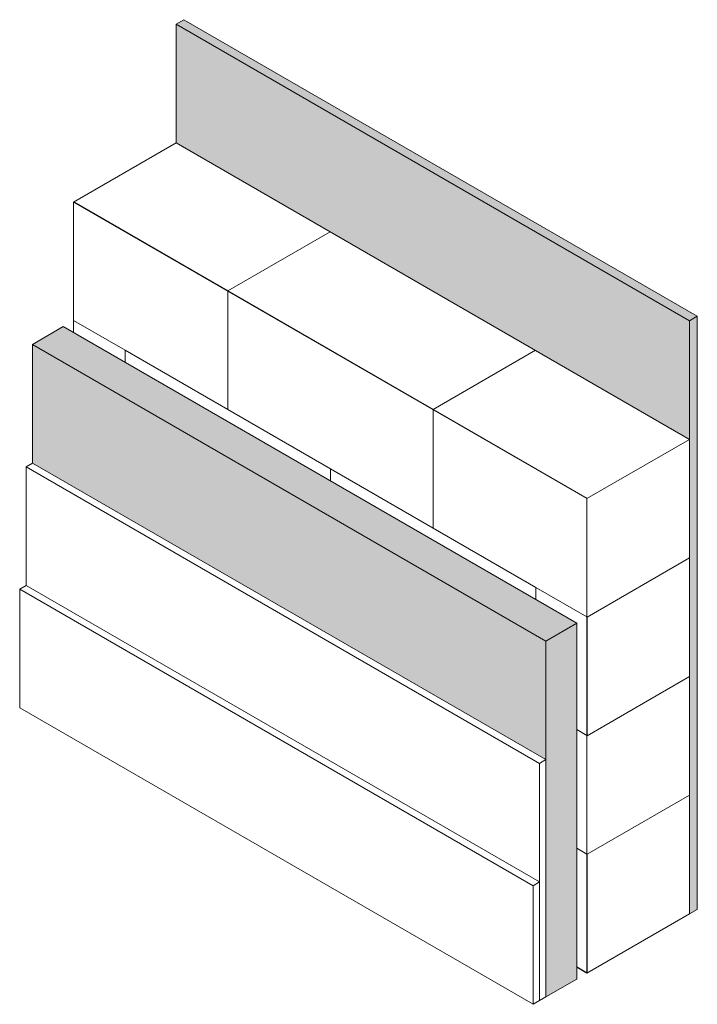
# Model space of a CAD drawing. Header units: millimetres. Extents: x -189 to 2850, y -746 to 1000.
# Tile 3 of 3: x 1916 to 2850, y -510 to 845. Entities that reach past the tile are written whole.
import ezdxf

# ---------------------------------------------------------------- set-up
doc = ezdxf.new("R2010")
doc.units = ezdxf.units.MM
doc.layers.add('A-PART', color=2, linetype='Continuous', lineweight=18)

msp = doc.modelspace()

# ---------------------------------------------------------------- hatches: boundary and pattern name
at = {"layer": 'A-PART'}
for points in [[(2839.21, 430.56), (2849.817, 436.683), (2142.71, 844.932), (2132.103, 838.808), (2697.789, 512.209)], [(2839.21, 267.26), (2839.21, 430.56), (2132.103, 838.808), (2132.103, 675.509), (2697.789, 348.91)], [(2839.21, -385.937), (2849.817, -379.813), (2849.817, 436.683), (2839.21, 430.56), (2839.21, 185.611)], [(2641.22, -10.349), (2683.646, 14.146), (1976.54, 422.395), (1934.113, 397.9), (2632.381, -5.245)], [(2641.22, -173.648), (2641.22, -10.349), (1934.113, 397.9), (1934.113, 234.6), (2632.381, -168.545)], [(2641.22, -500.246), (2683.646, -475.752), (2683.646, 14.146), (2641.22, -10.349), (2641.22, -467.587)]]:
    msp.add_hatch(color=256, dxfattribs=at).paths.add_polyline_path(points)
h = msp.add_hatch(dxfattribs=at)
h.set_pattern_fill('FP_5', color=256, style=0, pattern_type=2)
h.set_pattern_definition([(150, (1637.13, -18.5), (-282.84, -163.3), [326.6, -326.6]), (30, (1637.13, -18.5), (-565.69, 326.6), [163.3, -163.3]), (150, (1778.55, 63.14), (-282.84, -163.3), [326.6, -326.6]), (30, (1354.3, 144.8), (-565.69, 326.6), [163.3, -163.3]), (150, (1919.97, -181.8), (-282.84, -163.3), [326.6, -326.6]), (30, (1919.97, -181.8), (-565.69, 326.6), [163.3, -163.3]), (150, (2061.4, -100.16), (-282.84, -163.3), [326.6, -326.6]), (30, (1919.97, -18.5), (-565.69, 326.6), [163.3, -163.3]), (150, (2061.4, 63.14), (-282.84, -163.3), [326.6, -326.6]), (30, (1637.13, 144.8), (-565.69, 326.6), [163.3, -163.3]), (150, (2202.8, -18.5), (-282.84, -163.3), [163.3, -489.9])])
h.paths.add_polyline_path([(2697.789, 185.611), (2839.21, 267.26), (2132.103, 675.509), (1990.682, 593.859), (2641.22, 218.271)])
h = msp.add_hatch(dxfattribs=at)
h.set_pattern_fill('FP_3', color=256, style=0, pattern_type=2)
h.set_pattern_definition([(150, (2627.08, -100.16), (-0.0004, -326.6), [326.6, -326.6]), (90, (2627.1, -100.16), (-565.7, 326.6), [163.3, -163.3]), (150, (2627.08, 63.14), (-0.0004, -326.6), [326.6, -326.6]), (90, (2344.23, 63.14), (-565.7, 326.6), [163.3, -163.3]), (150, (2909.92, -263.46), (-0.0004, -326.6), [326.6, -326.6]), (90, (2909.9, -263.46), (-565.68, 326.6), [163.3, -163.3]), (150, (2909.92, -100.16), (-0.0004, -326.6), [326.6, -326.6]), (90, (2768.5, -18.5), (-565.7, 326.6), [163.3, -163.3]), (150, (2768.5, 144.8), (-0.0004, -326.6), [326.6, -326.6]), (90, (2485.66, 144.8), (-565.7, 326.6), [163.3, -163.3]), (150, (2909.92, 63.14), (-0.0004, -326.6), [163.3, -489.9])])
h.paths.add_polyline_path([(2697.789, -467.587), (2697.789, 185.611), (1990.682, 593.859), (1990.682, 414.23), (2683.646, 14.146), (2683.646, -459.422)])
h = msp.add_hatch(dxfattribs=at)
h.set_pattern_fill('FP_4', color=256, style=0, pattern_type=2)
h.set_pattern_definition([(210, (2980.63, 22.3), (0.0004, -326.6), [326.6, -326.6]), (90, (2980.63, 22.3), (-565.7, -326.6), [163.3, -163.3]), (210, (2980.63, 185.6), (0.0004, -326.6), [326.6, -326.6]), (90, (2697.8, -141), (-565.7, -326.6), [163.3, -163.3]), (210, (3263.47, 185.6), (0.0004, -326.6), [326.6, -326.6]), (90, (3263.5, 185.6), (-565.7, -326.6), [163.3, -163.3]), (210, (3263.47, 348.9), (0.0004, -326.6), [326.6, -326.6]), (90, (3122.05, 267.26), (-565.7, -326.6), [163.3, -163.3]), (210, (3122.05, 430.56), (0.0004, -326.6), [326.6, -326.6]), (90, (2839.2, 103.96), (-565.7, -326.6), [163.3, -163.3]), (210, (3263.47, 512.2), (0.0004, -326.6), [163.3, -489.9])])
h.paths.add_polyline_path([(2697.789, -467.587), (2839.21, -385.937), (2839.21, 267.26), (2697.789, 185.611), (2697.789, -385.937)])

# ---------------------------------------------------------------- linework, layer by layer
for p, q in [((2142.71, 844.932), (2132.103, 838.808)), ((2849.817, 436.683), (2142.71, 844.932)), ((2839.21, 430.56), (2132.103, 838.808)), ((2132.103, 838.808), (2132.103, 675.509)), ((2132.103, 675.509), (1990.682, 593.859)), ((2132.103, 675.509), (2839.21, 267.26)), ((2697.789, 185.611), (1990.682, 593.859)), ((1990.682, 593.859), (1990.682, 414.23)), ((2849.817, 436.683), (2839.21, 430.56)), ((2849.817, -379.813), (2849.817, 436.683)), ((1976.54, 422.395), (1934.113, 397.9)), ((1976.54, 422.395), (2683.646, 14.146)), ((2839.21, -385.937), (2839.21, 430.56)), ((2641.22, -10.349), (1934.113, 397.9)), ((1934.113, 397.9), (1934.113, 234.6)), ((2839.21, 267.26), (2697.789, 185.611)), ((2839.21, 267.26), (2839.21, -385.937)), ((1934.113, 234.6), (1925.274, 229.497)), ((1934.113, 234.6), (2641.22, -173.648)), ((2632.381, -178.751), (1925.274, 229.497)), ((1925.274, 229.497), (1925.274, 66.198)), ((2697.789, -467.587), (2697.789, 185.611)), ((1925.274, 66.198), (1916.436, 61.095)), ((1916.436, 61.095), (2623.542, -347.153)), ((1916.436, -102.204), (1916.436, 61.095)), ((1925.274, 66.198), (2632.381, -342.05)), ((2683.646, 14.146), (2641.22, -10.349)), ((2683.646, 14.146), (2683.646, -475.752)), ((2641.22, -500.246), (2641.22, -10.349)), ((2623.542, -510.453), (1916.436, -102.204)), ((2641.22, -173.648), (2632.381, -178.751)), ((2641.22, -173.648), (2641.22, -500.246)), ((2632.381, -505.35), (2632.381, -178.751)), ((2632.381, -342.05), (2623.542, -347.153)), ((2623.542, -347.153), (2623.542, -510.453)), ((2632.381, -342.05), (2632.381, -505.35)), ((2839.21, -385.937), (2697.789, -467.587)), ((2849.817, -379.813), (2839.21, -385.937)), ((2683.646, -459.422), (2697.789, -467.587)), ((2683.646, -475.752), (2641.22, -500.246)), ((2641.22, -500.246), (2632.381, -505.35)), ((2632.381, -505.35), (2623.542, -510.453))]:
    msp.add_line(p, q, dxfattribs=at)

doc.saveas('drawing.dxf')
